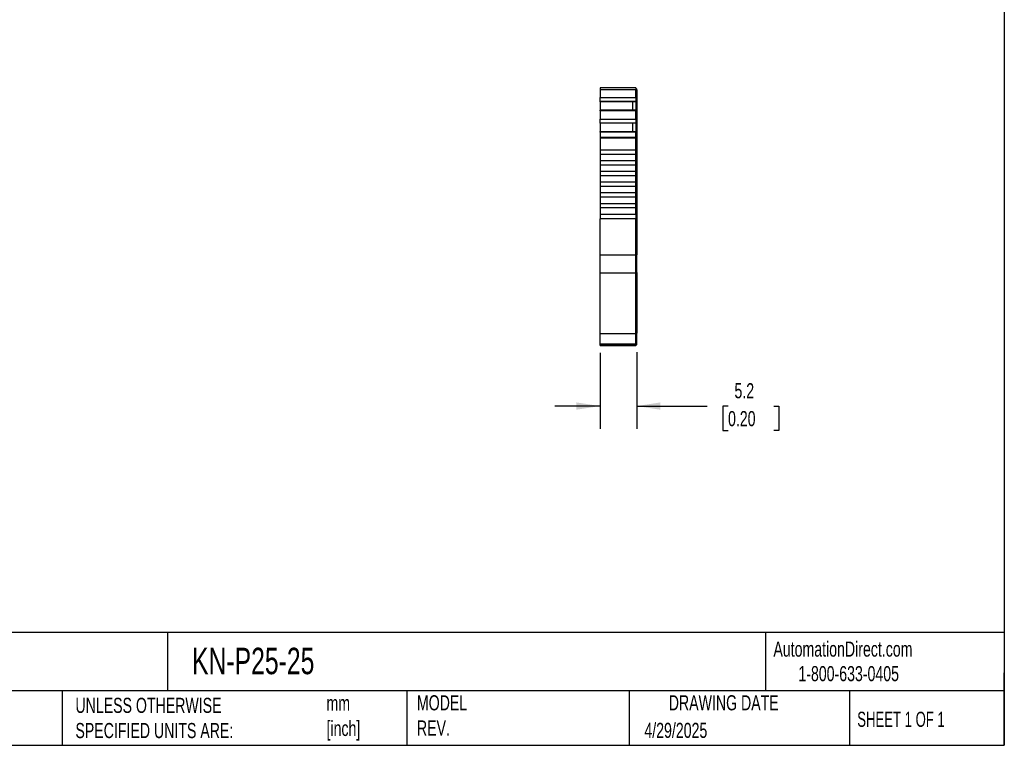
# Model space of a CAD drawing. Header units: millimetres. Extents: x 6 to 273, y 6 to 210.
# Tile 3 of 5: x 135 to 273, y 6 to 108. Entities that reach past the tile are written whole.
import ezdxf

# ---------------------------------------------------------------- set-up
doc = ezdxf.new("R2010")
doc.units = ezdxf.units.MM
doc.linetypes.add('SLD-Solid', pattern=[0])
doc.layers.add('DIMENSIONS', color=140, linetype='SLD-Solid', lineweight=25)
doc.layers.add('TEXT', color=140, linetype='SLD-Solid', lineweight=25)
doc.styles.add('SLDTEXTSTYLE0', font='TXT', dxfattribs={"width": 0.7})
doc.styles.add('SLDTEXTSTYLE1', font='TXT', dxfattribs={"width": 0.65})
doc.dimstyles.new('SLDDIMSTYLE1', dxfattribs={"dimtxt": 2.158008, "dimasz": 3.302, "dimexe": 0, "dimexo": 0.0625, "dimgap": 0.539502, "dimtad": 0, "dimtih": 1, "dimtoh": 1, "dimdec": 1, "dimrnd": 1e-09, "dimzin": 12, "dimdsep": 46, "dimtxsty": 'SLDTEXTSTYLE0', "dimsah": 1, "dimcen": 0.09, "dimadec": 0, "dimazin": 3, "dimtfac": 1, "dimtdec": 1, "dimtmove": 0, "dimatfit": 0, "dimfxl": 0, "dimfrac": 2, "dimtolj": 1, "dimtzin": 12, "dimarcsym": 0})

# ---------------------------------------------------------------- blocks, each defined once
blk = doc.blocks.new('_D_3')
at = {"layer": 'DIMENSIONS'}
for p, q in [((216.39, 61.31), (216.39, 50.68)), ((221.54, 61.41), (221.54, 50.68)), ((216.39, 53.85), (210.04, 53.85)), ((221.54, 53.85), (231.41, 53.85)), ((234.33, 53.85), (233.61, 53.85)), ((233.61, 53.85), (233.61, 50.42)), ((240.75, 53.85), (241.47, 53.85)), ((241.47, 53.85), (241.47, 50.42)), ((233.61, 50.42), (234.33, 50.42)), ((241.47, 50.42), (240.75, 50.42))]:
    blk.add_line(p, q, dxfattribs=at)
for points in [[(216.39, 53.85), (213.09, 54.36), (213.09, 53.34)], [(221.54, 53.85), (224.84, 53.34), (224.84, 54.36)]]:
    blk.add_solid(points, dxfattribs=at)
at = {"layer": 'DIMENSIONS', "char_height": 2.117, "attachment_point": 1, "style": 'SLDTEXTSTYLE0'}
for s, insert in [('5.2', (235.23, 57.06)), ('0.20', (234.33, 53.15))]:
    blk.add_mtext(s, dxfattribs=dict(at, insert=insert))

msp = doc.modelspace()

# ---------------------------------------------------------------- linework, layer by layer
for p, q in [((221.39, 98.39), (216.39, 98.39)), ((216.39, 98.39), (216.39, 98.16)), ((216.39, 98.16), (221.39, 98.16)), ((216.39, 98.16), (216.39, 97.04)), ((221.39, 98.39), (221.14, 98.39)), ((221.39, 98.39), (221.14, 98.39)), ((221.39, 98.39), (221.39, 98.16)), ((221.39, 98.39), (221.39, 98.39)), ((221.39, 98.29), (221.54, 98.29)), ((221.39, 98.29), (221.54, 98.29)), ((221.39, 98.29), (221.54, 98.29)), ((221.39, 98.29), (221.54, 98.29)), ((221.39, 97.04), (221.39, 98.16)), ((221.39, 98.14), (221.54, 98.14)), ((221.54, 98.14), (221.54, 98.29)), ((221.54, 98.14), (221.54, 97.08)), ((216.39, 97.04), (221.39, 97.04)), ((216.39, 96.48), (216.39, 97.04)), ((221.54, 97.08), (221.39, 97.08)), ((221.39, 97.04), (221.39, 96.48)), ((221.54, 97.08), (221.54, 96.57)), ((221.39, 96.48), (216.39, 96.48)), ((216.39, 96.46), (216.39, 96.48)), ((216.39, 96.46), (216.39, 95.27)), ((220.94, 96.46), (216.39, 96.46)), ((221.39, 95.27), (216.39, 95.27)), ((216.39, 95.2), (216.39, 95.27)), ((221.39, 96.46), (220.94, 96.46)), ((220.94, 96.46), (220.94, 95.27)), ((221.54, 96.57), (221.39, 96.57)), ((221.54, 96.53), (221.39, 96.53)), ((221.39, 96.48), (221.39, 96.46)), ((221.39, 96.46), (221.39, 95.27)), ((221.39, 95.27), (221.39, 95.2)), ((221.54, 96.57), (221.54, 96.53)), ((221.54, 96.53), (221.54, 95.17)), ((221.39, 95.2), (216.39, 95.2)), ((216.39, 95.2), (216.39, 94.04)), ((216.39, 94.04), (221.39, 94.04)), ((216.39, 93.48), (216.39, 94.04)), ((221.39, 94.04), (221.39, 95.2)), ((221.54, 95.17), (221.39, 95.17)), ((221.54, 95.11), (221.39, 95.11)), ((221.54, 94.09), (221.39, 94.09)), ((221.39, 94.04), (221.39, 93.48)), ((221.54, 95.17), (221.54, 95.11)), ((221.54, 95.11), (221.54, 94.09)), ((221.54, 94.09), (221.54, 93.58)), ((221.39, 93.48), (216.39, 93.48)), ((216.39, 93.47), (216.39, 93.48)), ((216.39, 93.47), (216.39, 92.28)), ((220.94, 93.47), (216.39, 93.47)), ((221.39, 93.47), (220.94, 93.47)), ((220.94, 93.47), (220.94, 92.28)), ((221.54, 93.58), (221.39, 93.58)), ((221.54, 93.54), (221.39, 93.54)), ((221.39, 93.48), (221.39, 93.47)), ((221.39, 93.47), (221.39, 92.28)), ((221.54, 93.58), (221.54, 93.54)), ((221.54, 93.54), (221.54, 92.18)), ((216.39, 92.28), (221.39, 92.28)), ((216.39, 92.21), (216.39, 92.28)), ((221.39, 92.21), (216.39, 92.21)), ((216.39, 92.21), (216.39, 91.44)), ((221.39, 91.44), (216.39, 91.44)), ((216.39, 91.44), (216.39, 91.36)), ((221.39, 91.36), (216.39, 91.36)), ((216.39, 91.36), (216.39, 89.69)), ((221.39, 92.28), (221.39, 92.21)), ((221.39, 91.44), (221.39, 92.21)), ((221.54, 92.18), (221.39, 92.18)), ((221.54, 92.11), (221.39, 92.11)), ((221.39, 91.36), (221.39, 91.44)), ((221.54, 91.42), (221.39, 91.42)), ((221.39, 89.69), (221.39, 91.36)), ((221.39, 91.36), (221.54, 91.36)), ((221.54, 92.18), (221.54, 92.11)), ((221.54, 92.11), (221.54, 91.42)), ((221.54, 91.36), (221.54, 91.42)), ((221.54, 91.36), (221.54, 75.02)), ((221.39, 89.69), (216.39, 89.69)), ((216.39, 89.69), (216.39, 89.09)), ((221.39, 89.09), (216.39, 89.09)), ((216.39, 89.09), (216.39, 88.19)), ((221.39, 89.09), (221.39, 89.69)), ((221.39, 88.19), (221.39, 89.09)), ((221.39, 88.19), (216.39, 88.19)), ((216.39, 88.19), (216.39, 87.59)), ((221.39, 87.59), (216.39, 87.59)), ((216.39, 87.59), (216.39, 86.69)), ((221.39, 87.59), (221.39, 88.19)), ((221.39, 86.69), (221.39, 87.59)), ((221.39, 86.69), (216.39, 86.69)), ((216.39, 86.69), (216.39, 86.09)), ((221.39, 86.09), (216.39, 86.09)), ((216.39, 86.09), (216.39, 85.19)), ((221.39, 86.09), (221.39, 86.69)), ((221.39, 85.19), (221.39, 86.09)), ((221.39, 85.19), (216.39, 85.19)), ((216.39, 85.19), (216.39, 84.59)), ((221.39, 84.59), (216.39, 84.59)), ((216.39, 84.59), (216.39, 83.69)), ((221.39, 84.59), (221.39, 85.19)), ((221.39, 83.69), (221.39, 84.59)), ((221.39, 83.69), (216.39, 83.69)), ((216.39, 83.69), (216.39, 83.09)), ((221.39, 83.09), (216.39, 83.09)), ((216.39, 83.09), (216.39, 82.19)), ((221.39, 83.09), (221.39, 83.69)), ((221.39, 82.19), (221.39, 83.09)), ((216.39, 82.19), (216.39, 81.59)), ((221.39, 82.19), (216.39, 82.19)), ((221.39, 81.59), (216.39, 81.59)), ((216.39, 81.59), (216.39, 80.69)), ((221.39, 81.59), (221.39, 82.19)), ((221.39, 80.69), (221.39, 81.59)), ((221.39, 80.69), (216.39, 80.69)), ((216.39, 80.69), (216.39, 80.09)), ((221.39, 80.09), (216.39, 80.09)), ((216.39, 75.02), (216.39, 80.09)), ((221.39, 80.69), (221.39, 80.09)), ((221.39, 75.02), (221.39, 80.09)), ((216.39, 75.02), (221.39, 75.02)), ((216.39, 72.52), (216.39, 75.02)), ((221.39, 72.52), (221.39, 75.02)), ((221.54, 75.02), (221.39, 75.02)), ((221.54, 72.57), (221.54, 75.02)), ((216.39, 72.52), (221.39, 72.52)), ((216.39, 64.01), (216.39, 72.52)), ((221.39, 72.57), (221.54, 72.57)), ((221.39, 64.01), (221.39, 72.52)), ((221.54, 72.57), (221.54, 64.06)), ((216.39, 64.01), (221.39, 64.01)), ((216.39, 62.58), (216.39, 64.01)), ((221.54, 64.06), (221.39, 64.06)), ((221.39, 62.58), (221.39, 64.01)), ((221.54, 62.68), (221.54, 64.06)), ((216.39, 62.58), (221.39, 62.58)), ((216.39, 62.31), (216.39, 62.58)), ((216.39, 62.31), (221.39, 62.31)), ((221.39, 62.31), (216.39, 62.31)), ((221.39, 62.68), (221.54, 62.68)), ((221.39, 62.31), (221.39, 62.58)), ((221.39, 62.41), (221.54, 62.41)), ((221.54, 62.41), (221.39, 62.41)), ((221.39, 62.31), (221.39, 62.31)), ((221.54, 62.41), (221.54, 62.68)), ((221.54, 62.41), (221.54, 62.41))]:
    msp.add_line(p, q)
msp.add_open_spline([(219.55, 98.39), (219.53, 98.39), (219.49, 98.39), (219.43, 98.39), (219.36, 98.39), (219.27, 98.39), (219.13, 98.39), (218.96, 98.39), (218.79, 98.39), (218.64, 98.39), (218.49, 98.39), (218.42, 98.39), (218.38, 98.39)], degree=3, knots=[0, 0, 0, 0, 0.0602697, 0.1200562, 0.1798933, 0.2403137, 0.3700145, 0.5001284, 0.6298294, 0.7599435, 0.879871, 1, 1, 1, 1])
at = {"layer": 'TEXT'}
for p, q in [((273.05, 209.55), (273.05, 6.35)), ((273.05, 22.13), (6.35, 22.13)), ((155.76, 22.13), (155.76, 13.97)), ((239.58, 22.13), (239.58, 13.97)), ((273.05, 6.35), (273.05, 16.51)), ((273.05, 13.97), (6.35, 13.97)), ((141, 13.97), (141, 6.35)), ((189.3, 13.97), (189.3, 6.35)), ((220.47, 13.97), (220.47, 6.35)), ((251.35, 13.97), (251.35, 6.35)), ((6.35, 6.35), (273.05, 6.35))]:
    msp.add_line(p, q, dxfattribs=at)

# ---------------------------------------------------------------- texts
for s, insert, char_height, attachment_point, style in [('AutomationDirect.com', (240.69, 20.88), 2.1167, 1, 'SLDTEXTSTYLE0'), ('KN-P25-25', (159.21, 20.01), 3.704, 1, 'SLDTEXTSTYLE0'), ('1-800-633-0405', (244.19, 17.44), 2.1167, 1, 'SLDTEXTSTYLE0'), ('UNLESS OTHERWISE ^JSPECIFIED UNITS ARE:', (142.87, 13), 2.1167, 1, 'SLDTEXTSTYLE0'), ('mm^J[inch]', (178.06, 13.3), 2.117, 1, 'SLDTEXTSTYLE0'), ('MODEL ^JREV.', (190.73, 13.36), 2.1167, 1, 'SLDTEXTSTYLE0'), ('DRAWING DATE', (233.73, 13.36), 2.1167, 2, 'SLDTEXTSTYLE0'), ('SHEET 1 OF 1', (252.44, 11.05), 2.1167, 1, 'SLDTEXTSTYLE1'), ('4/29/2025', (222.61, 9.5), 2.117, 1, 'SLDTEXTSTYLE0')]:
    msp.add_mtext(s, dxfattribs=dict(at, insert=insert, char_height=char_height, attachment_point=attachment_point, style=style))

# ---------------------------------------------------------------- dimensions: what is measured, and where the dimension line sits
at = {"layer": 'DIMENSIONS'}
dim = msp.add_linear_dim(base=(221.53921648, 53.8510031), p1=(216.38921648, 62.57579158), p2=(221.53921648, 62.67579137), angle=0, dimstyle='SLDDIMSTYLE1', dxfattribs=at)
dim.commit()
dim.dimension.update_dxf_attribs({"geometry": '_D_3', "text_midpoint": (237.53921648, 53.8510031), "dimtype": 160})

doc.saveas('drawing.dxf')
